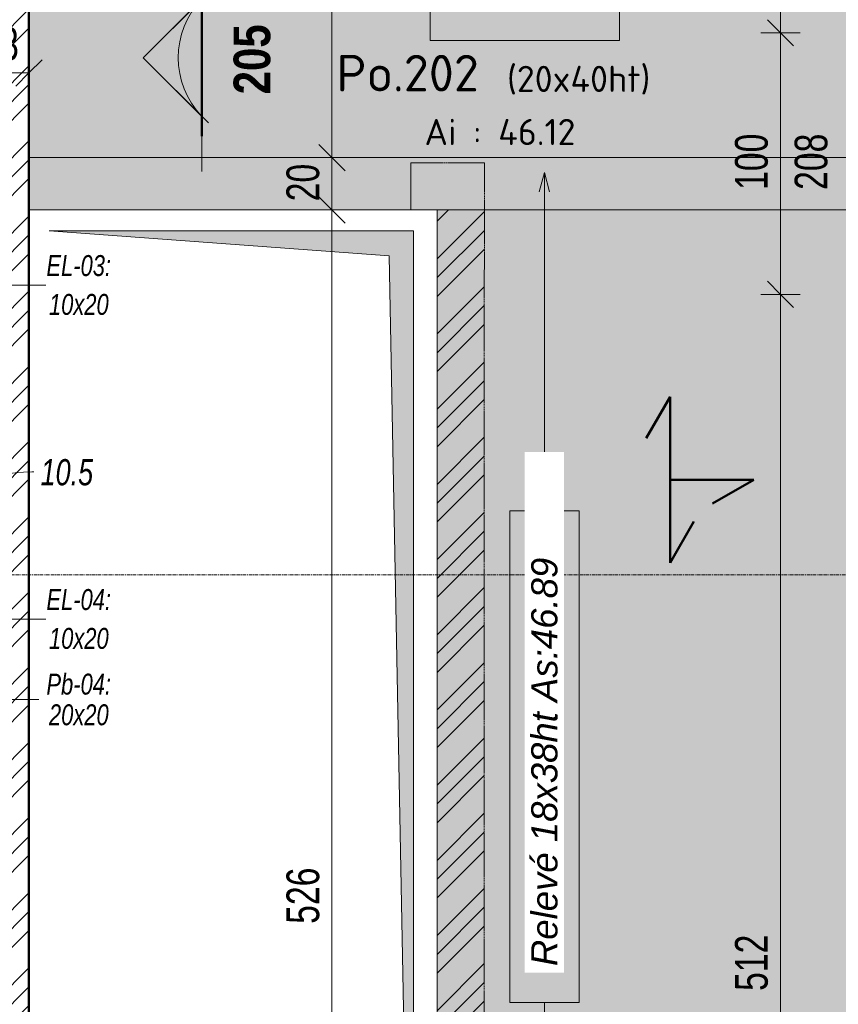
# Model space of a CAD drawing. Header units: millimetres. Extents: x 8507 to 240958, y -8745 to 78383.
# Tile 16 of 71: x 71508 to 74638, y 55945 to 59709. Entities that reach past the tile are written whole.
import ezdxf

# ---------------------------------------------------------------- set-up
doc = ezdxf.new("R2010")
doc.units = ezdxf.units.MM
doc.linetypes.add('Ligne de quadrillage', pattern=[22.225, 12.7, -3.175, 3.175, -3.175])
doc.linetypes.add('Tiret 1_16_', pattern=[3.175, 1.5875, -1.5875])
for name, color, linetype, lineweight in [('A-ANNO-DIMS', 211, 'Continuous', 9), ('A-ANNO-DIMS-50', 211, 'Continuous', 9), ('A-DETL-GENF', 92, 'Continuous', 5), ('A-DETL-MBND', 5, 'Continuous', 5), ('A-DETL-THIN', 151, 'Continuous', 5), ('A-DETL-WIDE', 214, 'Continuous', 50), ('A-FLOR-IDEN', 11, 'Continuous', 9), ('A-GENM-IDEN', 13, 'Continuous', 9), ('A-WALL', 113, 'Continuous', 9), ('G-ANNO-SYMB', 111, 'Continuous', 9), ('G-ANNO-TEXT', 231, 'Continuous', 9), ('S-BEAM-IDEN', 2, 'Continuous', 9), ('S-GRID', 1, 'Continuous', 9)]:
    doc.layers.add(name, color=color, linetype=linetype, lineweight=lineweight)
doc.styles.add('Arial Narrow_4', font='ARIALN.TTF', dxfattribs={"width": 0.9, "height": 125})
doc.styles.add('Arial Narrow_B_2', font='ARIALNB.TTF', dxfattribs={"height": 140})
doc.styles.add('Arial Narrow_I', font='ARIALNI.TTF', dxfattribs={"width": 0.9, "height": 100})
doc.styles.add('Arial_I', font='ariali.ttf', dxfattribs={"height": 100})
doc.styles.add('Arial_I_2', font='ariali.ttf', dxfattribs={"width": 0.75, "height": 80})
doc.styles.add('ISOCPEUR', font='isocpeur.ttf', dxfattribs={"height": 100})
doc.styles.add('ISOCPEUR_B', font='txt', dxfattribs={"height": 140})
doc.dimstyles.new('AB6_1_50_-_GB', dxfattribs={"dimscale": 304.8, "dimtxt": 127.928872, "dimasz": 0.328084, "dimexe": 0.246063, "dimexo": 0.0625, "dimgap": 0.04101, "dimtad": 1, "dimdec": 0, "dimlfac": 0.1, "dimdsep": 46, "dimtxsty": 'Arial Narrow_4', "dimblk1": 'OBLIQUE', "dimblk2": 'OBLIQUE', "dimsah": 1, "dimcen": 0.09, "dimazin": 0, "dimtfac": 1, "dimtdec": 4, "dimtix": 1, "dimtmove": 0, "dimatfit": 3, "dimfxl": 0.246063, "dimfxlon": 1, "dimtvp": 1, "dimtolj": 1, "dimtzin": 0, "dimarcsym": 2})
doc.dimstyles.new('AB6_1_50_-_GB_Italique_1', dxfattribs={"dimscale": 304.8, "dimtxt": 102.343097, "dimasz": 0.328084, "dimexe": 0.246063, "dimexo": 0.0625, "dimgap": 0.057415, "dimtad": 1, "dimdec": 1, "dimlfac": 0.1, "dimrnd": 0.1, "dimdsep": 46, "dimtxsty": 'Arial Narrow_I', "dimblk1": 'OBLIQUE', "dimblk2": 'OBLIQUE', "dimsah": 1, "dimcen": 0.09, "dimazin": 0, "dimtfac": 1, "dimtdec": 4, "dimtix": 1, "dimtmove": 1, "dimatfit": 3, "dimfxl": 0.246063, "dimfxlon": 1, "dimtvp": 1, "dimtfill": 1, "dimtolj": 1, "dimtzin": 0, "dimarcsym": 2})
pattern_1 = [(45, (64631.8, -542.27), (-143.6841, 143.6841), []), (45, (64703.64, -542.27), (-143.6841, 143.6841), []), (45, (64775.48, -542.27), (-143.6841, 143.6841), [])]

# ---------------------------------------------------------------- blocks, each defined once
blk = doc.blocks.new('Vue de détail - Extrémité de la ligne de coupe - Pleine AB6-966899-R-1 variante')
at = {"layer": 'G-ANNO-SYMB'}
h = blk.add_hatch(color=256, dxfattribs=at)
edge = h.paths.add_edge_path()
edge.add_line((-6, 4.485), (-1.515, 0))
edge.add_arc((-6, -4.699), 6.496, 46.33082, 133.66918)
edge.add_line((-10.485, 0), (-6, 4.485))
for p, q in [((-6, 4.485), (-11.045, -0.559)), ((-6, 4.485), (-10.485, 0)), ((-6, 4.485), (-1.009, -0.506)), ((-1.515, 0), (-6, 4.485)), ((-12, 0.05), (0, 0.05)), ((-12, 0), (0, 0)), ((-12, 0), (-10.485, 0)), ((-12, -0.05), (0, -0.05)), ((0, 0), (-1.515, 0))]:
    blk.add_line(p, q, dxfattribs=at)
blk.add_arc((-6, -4.699), 6.496, 46.33082, 133.66918, dxfattribs=at)
blk = doc.blocks.new('DIMBLOCK109-R-1 variante')
at = {"layer": 'A-ANNO-DIMS-50', "lineweight": 18}
for p, q in [((74417.4, 58658.6), (74367.4, 58708.6)), ((74417.4, 58658.6), (74467.4, 58608.6)), ((74417.4, 53535.4), (74367.4, 53585.4)), ((74417.4, 53535.4), (74467.4, 53485.4))]:
    blk.add_line(p, q, dxfattribs=at)
at = {"layer": 'A-ANNO-DIMS-50'}
for p, q in [((74417.4, 58658.6), (74342.4, 58658.6)), ((74417.4, 53535.4), (74417.4, 58658.6)), ((74417.4, 58658.6), (74492.4, 58658.6)), ((74417.4, 53535.4), (74342.4, 53535.4)), ((74417.4, 53535.4), (74492.4, 53535.4))]:
    blk.add_line(p, q, dxfattribs=at)
at = {"layer": 'A-ANNO-DIMS-50', "color": 0, "insert": (74243.3, 55996.5), "char_height": 125, "width": 241.237, "attachment_point": 1, "rotation": 90, "line_spacing_factor": 0.974696, "style": 'Arial Narrow_4'}
blk.add_mtext('512', dxfattribs=at)
blk = doc.blocks.new('_Oblique')
at = {"color": 0, "linetype": 'ByBlock', "lineweight": -2}
blk.add_line((-0.5, -0.5), (0.5, 0.5), dxfattribs=at)
blk = doc.blocks.new('DIMBLOCK110-R-1 variante')
at = {"layer": 'A-ANNO-DIMS-50', "lineweight": 18}
for p, q in [((74417.4, 59658.6), (74367.4, 59708.6)), ((74417.4, 59658.6), (74467.4, 59608.6)), ((74417.4, 58658.6), (74367.4, 58708.6)), ((74417.4, 58658.6), (74467.4, 58608.6))]:
    blk.add_line(p, q, dxfattribs=at)
at = {"layer": 'A-ANNO-DIMS-50'}
for p, q in [((74417.4, 59658.6), (74342.4, 59658.6)), ((74417.4, 58658.6), (74417.4, 59658.6)), ((74417.4, 59658.6), (74492.4, 59658.6)), ((74417.4, 58658.6), (74342.4, 58658.6)), ((74417.4, 58658.6), (74492.4, 58658.6))]:
    blk.add_line(p, q, dxfattribs=at)
at = {"layer": 'A-ANNO-DIMS-50', "color": 0, "char_height": 125, "width": 241.237, "attachment_point": 1, "rotation": 90, "line_spacing_factor": 0.974696, "style": 'Arial Narrow_4'}
for s, insert in [('100', (74243.3, 59058)), ('208', (74471.4, 59058))]:
    blk.add_mtext(s, dxfattribs=dict(at, insert=insert))
blk = doc.blocks.new('DIMBLOCK111-R-1 variante')
at = {"layer": 'A-ANNO-DIMS-50', "lineweight": 18}
for p, q in [((74417.4, 59953.6), (74367.4, 60003.6)), ((74417.4, 59953.6), (74467.4, 59903.6)), ((74417.4, 59658.6), (74367.4, 59708.6)), ((74417.4, 59658.6), (74467.4, 59608.6))]:
    blk.add_line(p, q, dxfattribs=at)
at = {"layer": 'A-ANNO-DIMS-50'}
for p, q in [((74417.4, 59953.6), (74342.4, 59953.6)), ((74417.4, 59658.6), (74417.4, 59953.6)), ((74417.4, 59953.6), (74492.4, 59953.6)), ((74417.4, 59658.6), (74342.4, 59658.6)), ((74417.4, 59658.6), (74492.4, 59658.6))]:
    blk.add_line(p, q, dxfattribs=at)
at = {"layer": 'A-ANNO-DIMS-50', "color": 0, "insert": (74243.3, 59739), "char_height": 125, "width": 160.825, "attachment_point": 1, "rotation": 90, "line_spacing_factor": 0.974696, "style": 'Arial Narrow_4'}
blk.add_mtext('30', dxfattribs=at)
blk = doc.blocks.new('DIMBLOCK124-R-1 variante')
at = {"layer": 'A-ANNO-DIMS-50'}
for p, q in [((71313.7, 59505.1), (71313.7, 59580.1)), ((71543.7, 59505.1), (71543.7, 59580.1)), ((71543.7, 59505.1), (71313.7, 59505.1)), ((71313.7, 59505.1), (71313.7, 59430.1)), ((71543.7, 59505.1), (71543.7, 59430.1))]:
    blk.add_line(p, q, dxfattribs=at)
at = {"layer": 'A-ANNO-DIMS-50', "lineweight": 18}
for p, q in [((71313.7, 59505.1), (71363.7, 59555.1)), ((71543.7, 59505.1), (71593.7, 59555.1)), ((71313.7, 59505.1), (71263.7, 59455.1)), ((71543.7, 59505.1), (71493.7, 59455.1))]:
    blk.add_line(p, q, dxfattribs=at)
at = {"layer": 'A-ANNO-DIMS-50', "color": 0, "insert": (71361.6, 59679.1), "char_height": 125, "width": 160.825, "attachment_point": 1, "line_spacing_factor": 0.974696, "style": 'Arial Narrow_4'}
blk.add_mtext('23', dxfattribs=at)
blk = doc.blocks.new('DIMBLOCK303-R-1 variante')
at = {"layer": 'A-ANNO-DIMS-50'}
for p, q in [((71208.7, 57882.2), (71208.7, 57957.2)), ((71313.7, 57882.2), (71313.7, 57957.2)), ((71208.7, 57882.2), (71313.7, 57882.2)), ((71208.7, 57882.2), (71208.7, 57807.2)), ((71313.7, 57882.2), (71313.7, 57807.2))]:
    blk.add_line(p, q, dxfattribs=at)
at = {"layer": 'A-ANNO-DIMS-50', "lineweight": 18}
for p, q in [((71208.7, 57882.2), (71258.7, 57932.2)), ((71313.7, 57882.2), (71363.7, 57932.2)), ((71208.7, 57882.2), (71158.7, 57832.2)), ((71313.7, 57882.2), (71263.7, 57832.2))]:
    blk.add_line(p, q, dxfattribs=at)
at = {"layer": 'A-ANNO-DIMS-50'}
blk.add_ellipse((71588.2, 57882.2), major_axis=(-327, 0), ratio=0.301905, start_param=4.712389, end_param=6.283185, dxfattribs=at)
at = {"layer": 'A-ANNO-DIMS-50', "color": 0, "insert": (71588.2, 58029), "char_height": 100, "width": 224.18, "attachment_point": 1, "line_spacing_factor": 0.974696, "style": 'Arial Narrow_I', "bg_fill": 3, "box_fill_scale": 1.25, "bg_fill_color": 256, "bg_fill_true_color": 13158600, "bg_fill_transparency": 0}
blk.add_mtext('10.5', dxfattribs=at)
blk = doc.blocks.new('DIMBLOCK333-R-1 variante')
at = {"layer": 'A-ANNO-DIMS-50', "lineweight": 18}
for p, q in [((72702.3, 58981.4), (72652.3, 59031.4)), ((72702.3, 58981.4), (72752.3, 58931.4)), ((72702.3, 53725.4), (72652.3, 53775.4)), ((72702.3, 53725.4), (72752.3, 53675.4))]:
    blk.add_line(p, q, dxfattribs=at)
at = {"layer": 'A-ANNO-DIMS-50'}
for p, q in [((72702.3, 58981.4), (72627.3, 58981.4)), ((72702.3, 53725.4), (72702.3, 58981.4)), ((72702.3, 58981.4), (72777.3, 58981.4)), ((72702.3, 53725.4), (72627.3, 53725.4)), ((72702.3, 53725.4), (72777.3, 53725.4))]:
    blk.add_line(p, q, dxfattribs=at)
at = {"layer": 'A-ANNO-DIMS-50', "color": 0, "insert": (72528.3, 56252.9), "char_height": 125, "width": 241.237, "attachment_point": 1, "rotation": 90, "line_spacing_factor": 0.974696, "style": 'Arial Narrow_4'}
blk.add_mtext('526', dxfattribs=at)
blk = doc.blocks.new('DIMBLOCK334-R-1 variante')
at = {"layer": 'A-ANNO-DIMS-50', "lineweight": 18}
for p, q in [((72702.3, 59181.4), (72652.3, 59231.4)), ((72702.3, 59181.4), (72752.3, 59131.4)), ((72702.3, 58981.4), (72652.3, 59031.4)), ((72702.3, 58981.4), (72752.3, 58931.4))]:
    blk.add_line(p, q, dxfattribs=at)
at = {"layer": 'A-ANNO-DIMS-50'}
for p, q in [((72702.3, 59181.4), (72627.3, 59181.4)), ((72702.3, 58981.4), (72702.3, 59181.4)), ((72702.3, 59181.4), (72777.3, 59181.4)), ((72702.3, 58981.4), (72627.3, 58981.4)), ((72702.3, 58981.4), (72777.3, 58981.4))]:
    blk.add_line(p, q, dxfattribs=at)
at = {"layer": 'A-ANNO-DIMS-50', "color": 0, "insert": (72528.3, 59014.4), "char_height": 125, "width": 160.825, "attachment_point": 1, "rotation": 90, "line_spacing_factor": 0.974696, "style": 'Arial Narrow_4'}
blk.add_mtext('20', dxfattribs=at)
blk = doc.blocks.new('DIMBLOCK335-R-1 variante')
at = {"layer": 'A-ANNO-DIMS-50', "lineweight": 18}
for p, q in [((72702.3, 61668.6), (72652.3, 61718.6)), ((72702.3, 61668.6), (72752.3, 61618.6)), ((72702.3, 59181.4), (72652.3, 59231.4)), ((72702.3, 59181.4), (72752.3, 59131.4))]:
    blk.add_line(p, q, dxfattribs=at)
at = {"layer": 'A-ANNO-DIMS-50'}
for p, q in [((72702.3, 61668.6), (72627.3, 61668.6)), ((72702.3, 59181.4), (72702.3, 61668.6)), ((72702.3, 61668.6), (72777.3, 61668.6)), ((72702.3, 59181.4), (72627.3, 59181.4)), ((72702.3, 59181.4), (72777.3, 59181.4))]:
    blk.add_line(p, q, dxfattribs=at)
at = {"layer": 'A-ANNO-DIMS-50', "color": 0, "insert": (72528.3, 60324.5), "char_height": 125, "width": 241.237, "attachment_point": 1, "rotation": 90, "line_spacing_factor": 0.974696, "style": 'Arial Narrow_4'}
blk.add_mtext('249', dxfattribs=at)

msp = doc.modelspace()

# ---------------------------------------------------------------- hatches: boundary and pattern name
at = {"layer": 'A-DETL-GENF'}
msp.add_hatch(color=7, dxfattribs=at).paths.add_polyline_path([(73013.37, 53910.99), (73013.37, 58901.44), (71621.04, 58901.44), (72921.11, 58806.42), (72942.7, 57661.05)])
at = {"layer": 'A-DETL-MBND'}
h = msp.add_hatch(dxfattribs=at)
h.set_pattern_fill('FP_25', color=8, style=0, pattern_type=2)
h.set_pattern_definition([(0, (64631.8, -542.27), (0, 101.6), [3.353, -98.247]), (0, (64682.6, -491.47), (0, 101.6), [3.353, -98.247])])
h.paths.add_polyline_path([(74803.65, 53305.07), (74803.65, 58981.44), (73104.85, 58981.44), (73103.78, 53725.4), (71543.7, 53725.4), (71543.61, 53305.72), (73047.84, 53305.42)])
h.paths.add_polyline_path([(73047.84, 53360.4), (72897.84, 53360.4), (72897.84, 53510.4), (73047.84, 53510.4)])
h.paths.add_polyline_path([(72988.65, 59181.44), (74803.65, 59181.44), (74803.65, 59888.56), (75053.65, 59888.56), (75053.65, 61638.56), (74803.65, 61638.56), (74803.65, 61668.56), (71543.65, 61668.56), (71543.65, 59181.44), (71955, 59181.44)])
h.paths.add_polyline_path([(75283.65, 59888.56), (75406.02, 59888.56), (75406.02, 61638.56), (75283.65, 61638.56), (75283.65, 61030.82)])
at = {"layer": 'A-DETL-MBND', "linetype": 'Tiret 1_16_'}
h = msp.add_hatch(dxfattribs=at)
h.set_pattern_fill('FP_13', style=0, pattern_type=2)
h.set_pattern_definition(pattern_1)
h.paths.add_polyline_path([(71543.65, 53725.4), (71543.65, 61448.56), (71288.65, 61448.56), (71288.65, 60095.56), (71243.65, 60095.56), (71243.65, 53725.4)])
h.paths.add_polyline_path([(71503.65, 54213.56), (71353.65, 54213.56), (71353.65, 54363.56), (71503.65, 54363.56)])
h.paths.add_polyline_path([(71353.65, 55413.56), (71353.65, 55563.56), (71503.65, 55563.56), (71503.65, 55413.56)])
h.paths.add_polyline_path([(71353.65, 59905.56), (71353.65, 60055.56), (71503.65, 60055.56), (71503.65, 59905.56)])
at = {"layer": 'A-DETL-MBND'}
msp.add_hatch(color=254, dxfattribs=at).paths.add_polyline_path([(74803.65, 58981.44), (74803.65, 59181.44), (71543.65, 59181.44), (71543.65, 58981.44), (71955, 58981.44)])
at = {"layer": 'A-DETL-MBND', "linetype": 'Tiret 1_16_'}
h = msp.add_hatch(dxfattribs=at)
h.set_pattern_fill('FP_13', style=0, pattern_type=2)
h.set_pattern_definition(pattern_1)
h.paths.add_polyline_path([(73283.69, 53305.37), (73284.85, 58981.44), (73104.85, 58981.44), (73103.69, 53305.41)])

# ---------------------------------------------------------------- linework, layer by layer
at = {"layer": 'A-DETL-MBND'}
for p, q in [((71543.65, 58981.44), (71543.65, 61668.56)), ((73104.85, 58981.44), (71543.65, 58981.44)), ((73103.78, 53725.4), (73104.85, 58981.44))]:
    msp.add_line(p, q, dxfattribs=at)
at = {"layer": 'A-DETL-MBND', "color": 7, "linetype": 'Tiret 1_16_'}
for p, q in [((71543.65, 53725.4), (71543.65, 61448.56)), ((71543.65, 61448.56), (71543.65, 53725.4)), ((73003.65, 59161.44), (73284.89, 59161.44)), ((73284.89, 59161.44), (73003.65, 59161.44)), ((73003.65, 58981.44), (73003.65, 59161.44)), ((73003.65, 59161.44), (73003.65, 58981.44)), ((73283.69, 53305.37), (73284.89, 59161.44)), ((73284.89, 59161.44), (73283.69, 53305.37)), ((73003.65, 58981.44), (73284.85, 58981.44)), ((73104.85, 58981.44), (73003.65, 58981.44)), ((73103.69, 53305.41), (73104.85, 58981.44)), ((73104.85, 58981.44), (73103.69, 53305.41))]:
    msp.add_line(p, q, dxfattribs=at)
at = {"layer": 'A-DETL-MBND', "color": 7}
for p, q in [((71543.65, 59181.44), (74803.65, 59181.44)), ((71543.65, 58981.44), (71543.65, 59181.44)), ((74803.65, 59181.44), (71543.65, 59181.44)), ((71543.65, 58981.44), (71543.65, 59181.44)), ((74803.65, 58981.44), (71543.65, 58981.44)), ((73104.85, 58981.44), (71543.65, 58981.44)), ((74803.65, 58981.44), (73104.85, 58981.44))]:
    msp.add_line(p, q, dxfattribs=at)
at = {"layer": 'A-DETL-THIN'}
for p, q in [((73013.37, 58901.44), (71621.04, 58901.44)), ((71621.04, 58901.44), (72921.11, 58806.42)), ((73013.37, 53910.99), (73013.37, 58901.44)), ((72921.11, 58806.42), (73013.37, 53910.99))]:
    msp.add_line(p, q, dxfattribs=at)
at = {"layer": 'A-DETL-WIDE'}
for p, q in [((73903.65, 58109.65), (73994.9, 58267.7)), ((73994.9, 58267.7), (73994.9, 57633.1)), ((74314.9, 57950.4), (73994.9, 57950.4)), ((74156.85, 57859.15), (74314.9, 57950.4)), ((73994.9, 57633.1), (74086.15, 57791.15))]:
    msp.add_line(p, q, dxfattribs=at)
at = {"layer": 'A-FLOR-IDEN', "flags": 128}
msp.add_lwpolyline([(73077.2, 59891.21), (73801.6, 59891.21), (73801.6, 59629.21), (73077.2, 59629.21)], close=True, dxfattribs=at)
at = {"layer": 'A-GENM-IDEN'}
for p, q in [((71203.06, 58694.14), (71607.93, 58694.14)), ((71222.82, 57417.68), (71607.93, 57417.68)), ((71142.67, 57110.13), (71581.02, 57110.13))]:
    msp.add_line(p, q, dxfattribs=at)
at = {"layer": 'A-WALL', "lineweight": 50}
msp.add_line((71543.65, 61868.56), (71543.65, 55388.56), dxfattribs=at)
at = {"layer": 'G-ANNO-SYMB'}
msp.add_line((72204.23, 59128.46), (72204.23, 59263.39), dxfattribs=at)
at = {"layer": 'G-ANNO-TEXT', "color": 170}
for p, q in [((73514.29, 59125.15), (73494.19, 59050.15)), ((73514.29, 59125.15), (73534.38, 59050.15)), ((73514.29, 59125.15), (73514.29, 57830.92)), ((73514.29, 53352.61), (73514.29, 55951.97))]:
    msp.add_line(p, q, dxfattribs=at)
at = {"layer": 'G-ANNO-TEXT', "color": 170, "flags": 128}
msp.add_lwpolyline([(73381.99, 55951.97), (73381.99, 57830.92), (73647.49, 57830.92), (73647.49, 55951.97)], close=True, dxfattribs=at)
at = {"layer": 'S-GRID', "linetype": 'Ligne de quadrillage'}
msp.add_line((48070.04, 57586.98), (102467.67, 57586.98), dxfattribs=at)

# ---------------------------------------------------------------- block references
at = {"layer": 'G-ANNO-SYMB', "extrusion": (0, 0, -1), "xscale": 49.99999999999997, "yscale": 49.99999999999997, "zscale": 49.99999999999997, "rotation": 270.0000000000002}
msp.add_blockref('Vue de détail - Extrémité de la ligne de coupe - Pleine AB6-966899-R-1 variante', (-72204.23, 59263.39), dxfattribs=at)

# ---------------------------------------------------------------- texts
at = {"layer": 'A-GENM-IDEN', "char_height": 80, "attachment_point": 1, "style": 'Arial_I_2'}
for s, insert, width in [('EL-03:', (71610.45, 58808.78), 306.6455), ('10x20', (71620.2, 58660.34), 282.5948), ('EL-04:', (71610.45, 57532.32), 306.6455), ('10x20', (71620.2, 57383.88), 282.5948), ('Pb-04:', (71610.45, 57209.14), 306.6455), ('20x20', (71620.2, 57091.95), 282.5948)]:
    msp.add_mtext(s, dxfattribs=dict(at, insert=insert, width=width))
at = {"layer": 'G-ANNO-SYMB', "insert": (72326.19, 59423.33), "char_height": 140, "width": 324.6834, "attachment_point": 1, "rotation": 90, "style": 'Arial Narrow_B_2'}
msp.add_mtext('205', dxfattribs=at)
at = {"layer": 'S-BEAM-IDEN', "attachment_point": 1}
for s, insert, char_height, width, style in [('Po.202', (72719.13, 59574.24), 140, 697.4681, 'ISOCPEUR_B'), ('(20x40ht)', (73371.65, 59532.36), 100, 713.5019, 'ISOCPEUR'), ('Ai : 46.12', (73056.02, 59329.35), 100, 709.4934, 'ISOCPEUR')]:
    msp.add_mtext(s, dxfattribs=dict(at, insert=insert, char_height=char_height, width=width, style=style))

# ---------------------------------------------------------------- dimensions: what is measured, and where the dimension line sits
at = {"layer": 'A-ANNO-DIMS'}
for base, p1, p2, override, picture, middle in [((72702.31, 61668.56), (72627.31, 59181.44), (72627.31, 61668.56), {"dimpost": '<>', "dimfxl": 2487.119182}, 'DIMBLOCK335-R-1 variante', (72625.99, 60425)), ((74417.37965942, 59953.55970704), (74492.37965942, 59658.55970704), (74492.37965942, 59953.55970704), {"dimpost": '<>', "dimfxl": 295}, 'DIMBLOCK111-R-1 variante', (74341.05803558, 59806.05970704)), ((72702.31, 59181.44), (72627.31, 58981.44), (72627.31, 59181.44), {"dimpost": '<>', "dimfxl": 200}, 'DIMBLOCK334-R-1 variante', (72625.99, 59081.44)), ((72702.31, 58981.44), (72627.31, 53725.4), (72627.31, 58981.44), {"dimpost": '<>', "dimfxl": 5256.043862}, 'DIMBLOCK333-R-1 variante', (72625.99, 56353.42)), ((74417.38, 58658.56), (74342.38, 53535.4), (74492.38, 58658.56), {"dimpost": '<>', "dimfxl": 5125.358485}, 'DIMBLOCK109-R-1 variante', (74341.06, 56096.98))]:
    dim = msp.add_linear_dim(base=base, p1=p1, p2=p2, angle=90, dimstyle='AB6_1_50_-_GB', override=override, dxfattribs=at)
    dim.commit()
    dim.dimension.update_dxf_attribs({"geometry": picture, "text_midpoint": middle})
dim = msp.add_linear_dim(base=(74417.38, 59658.56), p1=(74492.38, 58658.56), p2=(74492.38, 59658.56), angle=90, text='<>\\X208', dimstyle='AB6_1_50_-_GB', override={"dimpost": '<>', "dimfxl": 1000}, dxfattribs=at)
dim.commit()
dim.dimension.update_dxf_attribs({"geometry": 'DIMBLOCK110-R-1 variante', "text_midpoint": (74417.38, 59158.56)})
dim = msp.add_linear_dim(base=(71313.65, 59505.06), p1=(71543.65, 59430.06), p2=(71313.65, 59430.06), dimstyle='AB6_1_50_-_GB', override={"dimpost": '<>', "dimfxl": 230}, dxfattribs=at)
dim.commit()
dim.dimension.update_dxf_attribs({"geometry": 'DIMBLOCK124-R-1 variante', "text_midpoint": (71428.65, 59581.38)})

# ---------------------------------------------------------------- next in the draw order: texts
at = {"layer": 'G-ANNO-TEXT', "color": 7, "insert": (73464.29, 56091.27), "char_height": 100, "width": 1940.0838, "attachment_point": 1, "rotation": 90, "style": 'Arial_I', "bg_fill": 3, "box_fill_scale": 1.25, "bg_fill_color": 256, "bg_fill_true_color": 13158600, "bg_fill_transparency": 0}
msp.add_mtext('Relevé 18x38ht As:46.89', dxfattribs=at)

# ---------------------------------------------------------------- next in the draw order: dimensions: what is measured, and where the dimension line sits
at = {"layer": 'A-ANNO-DIMS'}
dim = msp.add_linear_dim(base=(71313.65, 57882.24), p1=(71208.65, 57957.24), p2=(71313.65, 57957.24), dimstyle='AB6_1_50_-_GB_Italique_1', override={"dimpost": '<>', "dimfxl": 105}, dxfattribs=at)
dim.commit()
dim.dimension.update_dxf_attribs({"geometry": 'DIMBLOCK303-R-1 variante', "text_midpoint": (71700.25, 57962.32), "dimtype": 160})

doc.saveas('drawing.dxf')
